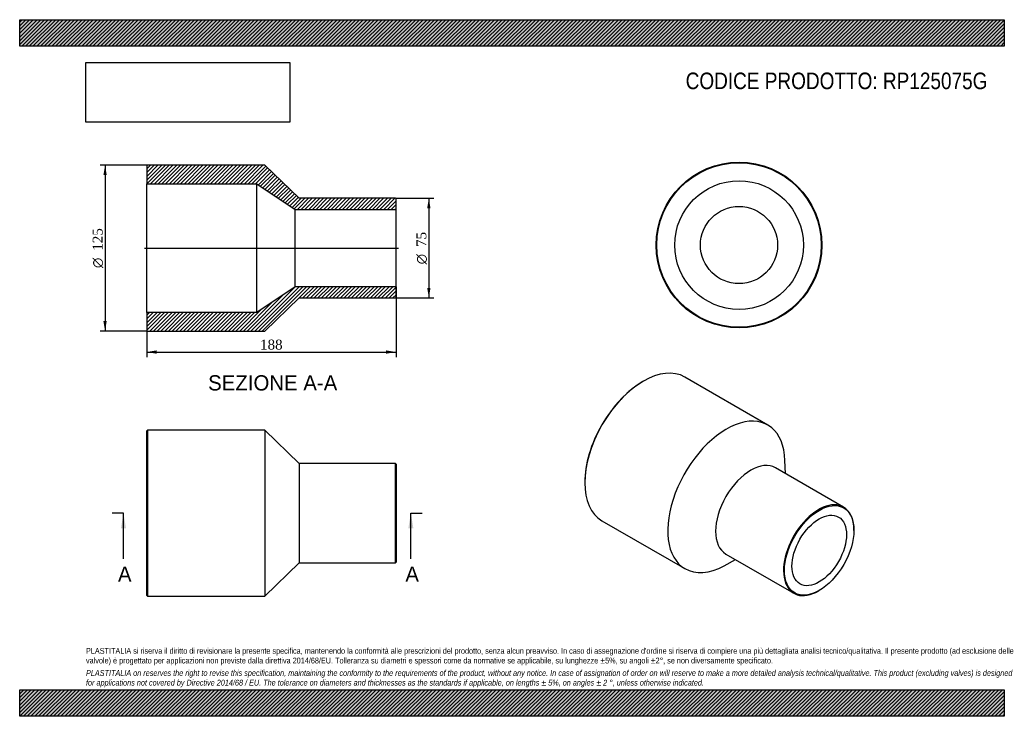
# Model space of a CAD drawing. Header units: millimetres. Extents: x 0 to 742, y 0 to 525.
import ezdxf
from ezdxf.enums import TextEntityAlignment as Align
from ezdxf.lldxf.tags import DXFTag

# ---------------------------------------------------------------- set-up
doc = ezdxf.new("R2010")
doc.units = ezdxf.units.MM
doc.header["$LTSCALE"] = 2.5
for name, color, linetype in [('Default', 7, 'Continuous'), ('DV4_Default', 7, 'Continuous'), ('RP125075G', 7, 'Continuous')]:
    doc.layers.add(name, color=color, linetype=linetype)
doc.styles.add('SEACAD_Solid_Edge_ANSI', font='seans.ttf')
doc.styles.add('SEACAD_Solid_Edge_ANSI1_Symbols', font='semeca1.ttf')
doc.styles.add('SEACAD_Times_New_Roman', font='times.ttf')
tags = doc.linetypes.add('CENTER2', pattern=[28.575, 19.05, -3.175, 3.175, -3.175]).pattern_tags.tags
tags[10:11] = [DXFTag(74, 4), DXFTag(75, 0), DXFTag(340, '0'), DXFTag(46, 0.0), DXFTag(50, 0.0), DXFTag(44, 0.0), DXFTag(45, 0.0)]
tags[8:9] = [DXFTag(74, 4), DXFTag(75, 0), DXFTag(340, '0'), DXFTag(46, 0.0), DXFTag(50, 0.0), DXFTag(44, 0.0), DXFTag(45, 0.0)]
tags[6:7] = [DXFTag(74, 4), DXFTag(75, 0), DXFTag(340, '0'), DXFTag(46, 0.0), DXFTag(50, 0.0), DXFTag(44, 0.0), DXFTag(45, 0.0)]
tags[4:5] = [DXFTag(74, 4), DXFTag(75, 0), DXFTag(340, '0'), DXFTag(46, 0.0), DXFTag(50, 0.0), DXFTag(44, 0.0), DXFTag(45, 0.0)]
doc.dimstyles.new('ANSImm', dxfattribs={"dimtxt": 7.5, "dimasz": 7.5, "dimexe": 3.75, "dimexo": 0, "dimgap": 1.875, "dimtad": 1, "dimdsep": 46, "dimtxsty": 'SEACAD_Times_New_Roman', "dimblk1": '_SE_FILLED', "dimblk2": '_SE_FILLED', "dimsah": 1, "dimcen": 3.75, "dimazin": 0, "dimtfac": 0.85, "dimtdec": 3, "dimtofl": 0, "dimtmove": 0, "dimatfit": 3, "dimfxl": 1, "dimarcsym": 0})
picture_1 = doc.add_image_def('image1.jpg', size_in_pixel=(4302, 1260))

# ---------------------------------------------------------------- blocks, each defined once
blk = doc.blocks.new('SE')
at = {"layer": 'RP125075G', "color": 7, "linetype": 'Continuous'}
for p, q in [((96.3, 215.63), (95.8, 215.13)), ((96.3, 215.63), (96.3, 90.63)), ((184.8, 215.63), (96.3, 215.63)), ((184.8, 215.63), (184.8, 90.63)), ((210.8, 190.63), (184.8, 215.63)), ((95.8, 91.13), (95.8, 215.13)), ((210.8, 190.63), (210.8, 115.63)), ((283.3, 190.63), (210.8, 190.63)), ((283.3, 115.63), (283.3, 190.63)), ((283.8, 190.13), (283.3, 190.63)), ((283.8, 190.13), (283.8, 116.13)), ((184.8, 90.63), (210.8, 115.63)), ((210.8, 115.63), (283.3, 115.63)), ((283.3, 115.63), (283.8, 116.13)), ((95.8, 91.13), (96.3, 90.63)), ((96.3, 90.63), (184.8, 90.63))]:
    blk.add_line(p, q, dxfattribs=at)
blk = doc.blocks.new('SE1')
at = {"layer": 'RP125075G', "color": 7, "linetype": 'Continuous'}
for p, q in [((470.33, 252.56), (469.98, 252.36)), ((564.16, 219.53), (501.58, 255.66)), ((621.31, 157.67), (570.04, 187.27)), ((577.4, 183.02), (577.07, 192.83)), ((426.14, 176.43), (426.14, 176.02)), ((439.08, 147.41), (501.66, 111.28)), ((629.08, 140.09), (629.08, 140.5)), ((532.54, 122.31), (583.81, 92.72)), ((531.24, 113.45), (539.9, 118.07)), ((602.56, 94.57), (602.91, 94.78))]:
    blk.add_line(p, q, dxfattribs=at)
for centre, major_axis, start_param, end_param in [((470.33, 201.53), (-31.25, -54.13), 3.141593, 6.283185), ((469.98, 201.74), (31, 53.69), 0.785398, 2.356195), ((532.91, 165.4), (-31.25, -54.13), 2.393952, 6.283185), ((551.29, 154.79), (-18.75, -32.48), 3.141593, 6.283185), ((602.56, 125.19), (18.75, 32.48), 0, 3.926991), ((602.56, 125.19), (18.75, 32.48), 5.497787, 6.283185), ((532.91, 165.4), (-31.25, -54.13), 0, 0.74764)]:
    blk.add_ellipse(centre, major_axis=major_axis, ratio=0.57735, start_param=start_param, end_param=end_param, dxfattribs=at)
for major_axis in [(-18.5, -32.04), (-14.55, -25.2)]:
    blk.add_ellipse((602.91, 124.99), major_axis=major_axis, ratio=0.57735, dxfattribs=at)
blk = doc.blocks.new('SE2')
at = {"layer": 'RP125075G', "color": 7, "linetype": 'Continuous'}
for radius in [62.5, 62, 48.5, 29.1]:
    blk.add_circle((542.46, 355.16), radius, dxfattribs=at)
blk = doc.blocks.new('SE4')
at = {"color": 7, "linetype": 'Continuous', "style": 'SEACAD_Solid_Edge_ANSI'}
blk.add_text('A', height=11.5, dxfattribs=at).set_placement((74.11, 112.88), align=Align.TOP_LEFT)
blk = doc.blocks.new('SE5')
at = {"color": 7, "linetype": 'Continuous', "style": 'SEACAD_Solid_Edge_ANSI'}
blk.add_text('A', height=11.5, dxfattribs=at).set_placement((290.83, 112.88), align=Align.TOP_LEFT)
blk = doc.blocks.new('SEANNOT_GROUP')
at = {"linetype": 'Continuous'}
blk.add_hatch(color=7, dxfattribs=at).paths.add_polyline_path([(80.17, 141.63), (78.26, 153.13), (76.34, 141.63)])
at = {"color": 7, "linetype": 'Continuous'}
blk.add_lwpolyline([(78.26, 118.63), (78.26, 153.13)], dxfattribs=at)
blk = doc.blocks.new('SEANNOT_GROUP1')
at = {"linetype": 'Continuous'}
blk.add_hatch(color=7, dxfattribs=at).paths.add_polyline_path([(296.89, 141.63), (294.98, 153.13), (293.06, 141.63)])
at = {"color": 7, "linetype": 'Continuous'}
blk.add_lwpolyline([(294.98, 118.63), (294.98, 153.13)], dxfattribs=at)
blk = doc.blocks.new('SE3')
at = {"layer": 'Default', "color": 7, "linetype": 'CENTER2'}
for p, q in [((78.26, 153.13), (69.63, 153.13)), ((294.98, 153.13), (303.6, 153.13))]:
    blk.add_line(p, q, dxfattribs=at)
at = {"layer": 'Default', "color": 7, "linetype": 'CENTER2', "const_width": 0.0001}
blk.add_lwpolyline([(78.26, 153.13), (294.98, 153.13)], dxfattribs=at)
at = {"layer": 'Default'}
for name in ['SEANNOT_GROUP', 'SEANNOT_GROUP1', 'SE4', 'SE5']:
    blk.add_blockref(name, (0, 0), dxfattribs=at)
blk = doc.blocks.new('SE6')
at = {"layer": 'RP125075G', "linetype": 'Continuous'}
h = blk.add_hatch(dxfattribs=at)
h.set_pattern_fill('LINE', scale=0.62992, angle=45, style=0)
h.paths.add_polyline_path([(210.8, 390.38), (184.8, 415.38), (96.3, 415.38), (95.8, 414.88), (95.8, 401.38), (178.8, 401.38), (207.8, 381.98), (283.8, 381.98), (283.8, 389.88), (283.3, 390.38)])
h = blk.add_hatch(dxfattribs=at)
h.set_pattern_fill('LINE', scale=0.62992, angle=45, style=0)
h.paths.add_polyline_path([(184.8, 290.38), (210.8, 315.38), (283.3, 315.38), (283.8, 315.88), (283.8, 323.78), (207.8, 323.78), (178.8, 304.38), (95.8, 304.38), (95.8, 290.88), (96.3, 290.38)])
at = {"layer": 'DV4_Default', "color": 7, "linetype": 'CENTER2'}
blk.add_line((94.05, 352.88), (285.55, 352.88), dxfattribs=at)
at = {"layer": 'RP125075G', "color": 7, "linetype": 'Continuous'}
for p, q in [((95.8, 414.88), (96.3, 415.38)), ((95.8, 414.88), (95.8, 401.38)), ((184.8, 415.38), (96.3, 415.38)), ((210.8, 390.38), (184.8, 415.38)), ((95.8, 304.38), (95.8, 401.38)), ((95.8, 401.38), (178.8, 401.38)), ((178.8, 304.38), (178.8, 401.38)), ((178.8, 401.38), (207.8, 381.98)), ((283.3, 390.38), (210.8, 390.38)), ((283.3, 390.38), (283.8, 389.88)), ((283.8, 381.98), (283.8, 389.88)), ((207.8, 323.78), (207.8, 381.98)), ((207.8, 381.98), (283.8, 381.98)), ((283.8, 323.78), (283.8, 381.98)), ((207.8, 323.78), (178.8, 304.38)), ((283.8, 323.78), (207.8, 323.78)), ((283.8, 315.88), (283.8, 323.78)), ((184.8, 290.38), (210.8, 315.38)), ((210.8, 315.38), (283.3, 315.38)), ((283.8, 315.88), (283.3, 315.38)), ((178.8, 304.38), (95.8, 304.38)), ((95.8, 304.38), (95.8, 290.88)), ((96.3, 290.38), (95.8, 290.88)), ((96.3, 290.38), (184.8, 290.38))]:
    blk.add_line(p, q, dxfattribs=at)
blk = doc.blocks.new('GDimGGroup')
at = {"layer": 'Default', "linetype": 'Continuous'}
for points in [[(309.79, 382.88), (308.54, 390.38), (307.29, 382.88)], [(309.79, 322.88), (307.29, 322.88), (308.54, 315.38)]]:
    blk.add_hatch(color=7, dxfattribs=at).paths.add_polyline_path(points)
at = {"layer": 'Default', "color": 7, "linetype": 'Continuous'}
for p, q in [((283.3, 390.38), (312.29, 390.38)), ((308.54, 390.38), (308.54, 315.38)), ((283.3, 315.38), (312.29, 315.38))]:
    blk.add_line(p, q, dxfattribs=at)
for s, style, p in [('75', 'SEACAD_Times_New_Roman', (299.17, 353.72)), ('O', 'SEACAD_Solid_Edge_ANSI1_Symbols', (299.17, 340.67))]:
    blk.add_text(s, height=7.5, rotation=90, dxfattribs=dict(at, style=style)).set_placement(p, align=Align.TOP_LEFT)
blk = doc.blocks.new('GDimGGroup1')
at = {"layer": 'Default', "linetype": 'Continuous'}
for points in [[(63.13, 407.88), (65.63, 407.88), (64.38, 415.38)], [(63.13, 297.88), (64.38, 290.38), (65.63, 297.88)]]:
    blk.add_hatch(color=7, dxfattribs=at).paths.add_polyline_path(points)
at = {"layer": 'Default', "color": 7, "linetype": 'Continuous'}
for p, q in [((96.3, 415.38), (60.63, 415.38)), ((64.38, 415.38), (64.38, 290.38)), ((96.3, 290.38), (60.63, 290.38))]:
    blk.add_line(p, q, dxfattribs=at)
for s, style, p in [('125', 'SEACAD_Times_New_Roman', (55.01, 350.88)), ('O', 'SEACAD_Solid_Edge_ANSI1_Symbols', (55.01, 337.82))]:
    blk.add_text(s, height=7.5, rotation=90, dxfattribs=dict(at, style=style)).set_placement(p, align=Align.TOP_LEFT)
blk = doc.blocks.new('DMBLK152')
at = {"layer": 'Default', "linetype": 'Continuous'}
for points in [[(103.3, 273.27), (103.3, 275.77), (95.8, 274.52)], [(276.3, 273.27), (283.8, 274.52), (276.3, 275.77)]]:
    blk.add_hatch(color=7, dxfattribs=at).paths.add_polyline_path(points)
at = {"layer": 'Default', "color": 7, "linetype": 'Continuous'}
for p, q in [((283.8, 323.78), (283.8, 270.77)), ((95.8, 304.38), (95.8, 270.77)), ((95.8, 274.52), (283.8, 274.52))]:
    blk.add_line(p, q, dxfattribs=at)
at = {"layer": 'Default', "color": 7, "linetype": 'Continuous', "style": 'SEACAD_Times_New_Roman'}
blk.add_text('188', height=7.5, dxfattribs=at).set_placement((181.27, 283.89), align=Align.TOP_LEFT)
blk = doc.blocks.new('_SE_FILLED')
at = {"color": 0}
blk.add_line((0, 0), (-1, 0), dxfattribs=at)
blk.add_solid([(0, 0), (-1, -0.1665), (-1, 0.1665), (0, 0)], dxfattribs=at)

msp = doc.modelspace()

# ---------------------------------------------------------------- hatches: boundary and pattern name
at = {"layer": 'Default', "linetype": 'Continuous'}
h = msp.add_hatch(dxfattribs=at)
h.set_pattern_fill('LINE', scale=0.62992, angle=45, style=0)
h.paths.add_polyline_path([(742.5, 505), (742.5, 525), (0, 525), (0, 505)])
for points in [[(742.5, 505), (742.5, 525), (0, 525), (0, 505)], [(742.5, 0), (742.5, 20), (0, 20), (0, 0)]]:
    msp.add_hatch(color=7, dxfattribs=at).paths.add_polyline_path(points)
h = msp.add_hatch(dxfattribs=at)
h.set_pattern_fill('LINE', scale=0.62992, angle=45, style=0)
h.paths.add_polyline_path([(742.5, 0), (742.5, 20), (0, 20), (0, 0)])

# ---------------------------------------------------------------- linework, layer by layer
at = {"layer": 'Default', "color": 7, "linetype": 'Continuous'}
for p, q in [((0, 525), (742.5, 525)), ((0, 505), (0, 525)), ((742.5, 525), (742.5, 505)), ((742.5, 505), (0, 505)), ((0, 20), (742.5, 20)), ((0, 0), (0, 20)), ((742.5, 20), (742.5, 0)), ((742.5, 0), (0, 0))]:
    msp.add_line(p, q, dxfattribs=at)

# ---------------------------------------------------------------- block references
at = {"layer": 'Default'}
for name in ['SE2', 'GDimGGroup1', 'SE6', 'GDimGGroup', 'SE1', 'SE', 'SE3']:
    msp.add_blockref(name, (0, 0), dxfattribs=at)

# ---------------------------------------------------------------- texts
at = {"layer": 'Default', "color": 7, "linetype": 'Continuous', "style": 'SEACAD_Solid_Edge_ANSI'}
msp.add_text('SEZIONE A-A', height=11.5, dxfattribs=at).set_placement((142.107, 257.053), align=Align.TOP_LEFT)
at = {"layer": 'Default', "attachment_point": 1}
for s, insert, char_height, width in [('{\\fArial Narrow|b0||i0||c0|p34;\\C7;\\H12.5;\\W1.;CODICE PRODOTTO: RP125075G}', (502.222, 485.159), 12.5, 228.39775), ("{\\fArial Narrow|b0||i0||c0|p34;\\C7;\\H4.375;\\W1.;PLASTITALIA si riserva il diritto di revisionare la presente specifica, mantenendo la conformità alle prescrizioni del prodotto, senza alcun preavviso. In caso di assegnazione d'ordine si riserva di compiere una più dettagliata analisi tecnico/qualitativa. Il presente prodotto (ad esclusione delle \\P}{\\fArial Narrow|b0||i0||c0|p34;\\C7;\\H4.375;\\W1.;valvole) è progettato per applicazioni non previste dalla direttiva 2014/68/EU. Tolleranza su diametri e spessori come da normative se applicabile, su lunghezze ±5%, su angoli ±2°, se non diversamente specificato.\\P}{\\fArial Narrow|b0||i0||c0|p34;\\C7;\\H1.25;\\W1.;   \\P}{\\fArial Narrow|b0||i1||c0|p34;\\C7;\\H4.375;\\W1.;PLASTITALIA on reserves the right to revise this specification, maintaining the conformity to the requirements of the product, without any notice. In case of assignation of order on will reserve to make a more detailed analysis technical/qualitative. This product (excluding valves) is designed \\P}{\\fArial Narrow|b0||i1||c0|p34;\\C7;\\H4.375;\\W1.;for applications not covered by Directive 2014/68 / EU. The tolerance on diameters and thicknesses as the standards if applicable, on lengths ± 5%, on angles ± 2 °, unless otherwise indicated.\\P}", (50, 51.506), 4.375, 642.5)]:
    msp.add_mtext(s, dxfattribs=dict(at, insert=insert, char_height=char_height, width=width))

# ---------------------------------------------------------------- dimensions: what is measured, and where the dimension line sits
at = {"layer": 'Default', "color": 7, "linetype": 'Continuous'}
dim = msp.add_linear_dim(base=(283.798, 274.518), p1=(95.798, 304.381), p2=(283.798, 323.781), text='\\A1;<>', dimstyle='ANSImm', dxfattribs=at)
dim.commit()
dim.dimension.update_dxf_attribs({"geometry": 'DMBLK152', "text_midpoint": (189.798, 274.518), "dimtype": 160})

# ---------------------------------------------------------------- pictures from other files: only their frames are drawn
image = msp.add_image(picture_1, insert=(50, 447.758), size_in_units=(153.643, 45))
image.dxf.flags = 7

doc.saveas('drawing.dxf')
